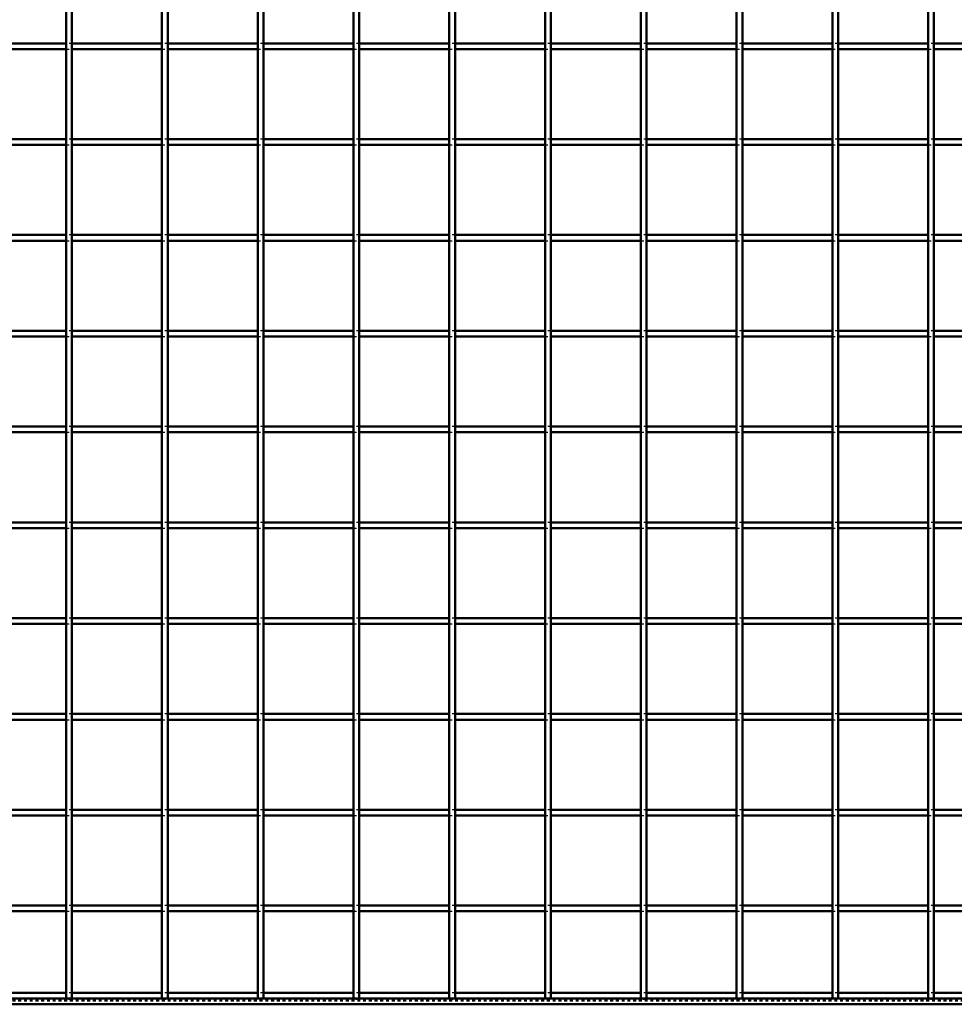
# Model space of a CAD drawing. Header units: millimetres. Extents: x -846 to 545, y -500 to 878.
# Tile 5 of 10: x -151 to 175, y -500 to -157. Entities that reach past the tile are written whole.
import ezdxf

# ---------------------------------------------------------------- set-up
doc = ezdxf.new("R2010")
doc.units = ezdxf.units.MM
doc.linetypes.add('Dashed', pattern=[2, 1, -1])
for name, color, linetype, lineweight in [('2d ConnectionPoints', 7, 'Continuous', 50), ('AM_0', 7, 'Continuous', 50), ('AM_9', 6, 'Dashed', 25)]:
    doc.layers.add(name, color=color, linetype=linetype, lineweight=lineweight)

# ---------------------------------------------------------------- blocks, each defined once
blk = doc.blocks.new('2_34x8blzpbla9koy5zhw9jk09g________0_in_LPP23033211100010003500_4')
at = {"layer": 'AM_0'}
for p, q in [((-134.32, -496.05), (-165.65, -496.05)), ((-100.99, -496.05), (-132.32, -496.05)), ((-67.66, -496.05), (-98.99, -496.05)), ((-34.33, -496.05), (-65.66, -496.05)), ((-1, -496.05), (-32.33, -496.05)), ((32.33, -496.05), (1, -496.05)), ((65.66, -496.05), (34.33, -496.05)), ((98.99, -496.05), (67.66, -496.05)), ((132.32, -496.05), (100.99, -496.05)), ((165.65, -496.05), (134.32, -496.05)), ((198.98, -496.05), (167.65, -496.05)), ((500, -498), (-500, -498)), ((500, -500), (-500, -500))]:
    blk.add_line(p, q, dxfattribs=at)
at = {"layer": 'AM_9'}
for p, q in [((-132.32, -496.05), (-134.32, -496.05)), ((-98.99, -496.05), (-100.99, -496.05)), ((-65.66, -496.05), (-67.66, -496.05)), ((-32.33, -496.05), (-34.33, -496.05)), ((1, -496.05), (-1, -496.05)), ((34.33, -496.05), (32.33, -496.05)), ((67.66, -496.05), (65.66, -496.05)), ((100.99, -496.05), (98.99, -496.05)), ((134.32, -496.05), (132.32, -496.05)), ((167.65, -496.05), (165.65, -496.05)), ((500, -498.4), (-500, -498.4)), ((500, -498.92), (-500, -498.92))]:
    blk.add_line(p, q, dxfattribs=at)
blk = doc.blocks.new('13_pwevsndjcbmfgmrr4su2yjqqt________0_in_LPP23033211100010003500_4')
at = {"layer": 'AM_0'}
for p, q in [((-134.32, -498), (-134.32, 498)), ((-132.32, -498), (-132.32, 498)), ((-132.32, -498), (-134.32, -498))]:
    blk.add_line(p, q, dxfattribs=at)
blk = doc.blocks.new('14_5xll2n2vd5i0s67ozg8u56wcz________0_in_LPP23033211100010003500_4')
at = {"layer": 'AM_0'}
for p, q in [((-100.99, -498), (-100.99, 498)), ((-98.99, -498), (-98.99, 498)), ((-98.99, -498), (-100.99, -498))]:
    blk.add_line(p, q, dxfattribs=at)
blk = doc.blocks.new('15_km1age26ricfsti18vz41wd1c________0_in_LPP23033211100010003500_4')
at = {"layer": 'AM_0'}
for p, q in [((-67.66, -498), (-67.66, 498)), ((-65.66, -498), (-65.66, 498)), ((-65.66, -498), (-67.66, -498))]:
    blk.add_line(p, q, dxfattribs=at)
blk = doc.blocks.new('16_b9nmb4glryaxd9ussln0gg2qi________0_in_LPP23033211100010003500_4')
at = {"layer": 'AM_0'}
for p, q in [((-34.33, -498), (-34.33, 498)), ((-32.33, -498), (-32.33, 498)), ((-32.33, -498), (-34.33, -498))]:
    blk.add_line(p, q, dxfattribs=at)
blk = doc.blocks.new('17_u26zuqjxjcs4tnec3linx08fm________0_in_LPP23033211100010003500_4')
at = {"layer": 'AM_0'}
for p, q in [((-1, -498), (-1, 498)), ((1, -498), (1, 498)), ((1, -498), (-1, -498))]:
    blk.add_line(p, q, dxfattribs=at)
blk = doc.blocks.new('18_vzbr2n2s9w5cq5dvi170xpmaw________0_in_LPP23033211100010003500_4')
at = {"layer": 'AM_0'}
for p, q in [((32.33, -498), (32.33, 498)), ((34.33, -498), (34.33, 498)), ((34.33, -498), (32.33, -498))]:
    blk.add_line(p, q, dxfattribs=at)
blk = doc.blocks.new('19_xl6b9gusjec4duqyo298zgq1f________0_in_LPP23033211100010003500_4')
at = {"layer": 'AM_0'}
for p, q in [((65.66, -498), (65.66, 498)), ((67.66, -498), (67.66, 498)), ((67.66, -498), (65.66, -498))]:
    blk.add_line(p, q, dxfattribs=at)
blk = doc.blocks.new('20_qfu5rwvbibws1bjakg3ktq6bj________0_in_LPP23033211100010003500_4')
at = {"layer": 'AM_0'}
for p, q in [((98.99, -498), (98.99, 498)), ((100.99, -498), (100.99, 498)), ((100.99, -498), (98.99, -498))]:
    blk.add_line(p, q, dxfattribs=at)
blk = doc.blocks.new('21_x230jl2z38sbnjgarj2m3vhcd________0_in_LPP23033211100010003500_4')
at = {"layer": 'AM_0'}
for p, q in [((132.32, -498), (132.32, 498)), ((134.32, -498), (134.32, 498)), ((134.32, -498), (132.32, -498))]:
    blk.add_line(p, q, dxfattribs=at)
blk = doc.blocks.new('22_2m9yshqw3r4y4j6aa37c7vxrg________0_in_LPP23033211100010003500_4')
at = {"layer": 'AM_0'}
for p, q in [((165.65, -498), (165.65, 498)), ((167.65, -498), (167.65, 498)), ((167.65, -498), (165.65, -498))]:
    blk.add_line(p, q, dxfattribs=at)
blk = doc.blocks.new('33_9gy8pg4alo7mw9nd2gpuamh9j________0_in_LPP23033211100010003500_4')
at = {"layer": 'AM_0'}
for p, q in [((-134.32, -465.62), (-165.65, -465.62)), ((-134.32, -465.62), (-134.32, -467.62)), ((-132.32, -467.62), (-132.32, -465.62)), ((-100.99, -465.62), (-132.32, -465.62)), ((-100.99, -465.62), (-100.99, -467.62)), ((-98.99, -467.62), (-98.99, -465.62)), ((-67.66, -465.62), (-98.99, -465.62)), ((-67.66, -465.62), (-67.66, -467.62)), ((-65.66, -467.62), (-65.66, -465.62)), ((-34.33, -465.62), (-65.66, -465.62)), ((-34.33, -465.62), (-34.33, -467.62)), ((-32.33, -467.62), (-32.33, -465.62)), ((-1, -465.62), (-32.33, -465.62)), ((-1, -465.62), (-1, -467.62)), ((1, -467.62), (1, -465.62)), ((32.33, -465.62), (1, -465.62)), ((32.33, -465.62), (32.33, -467.62)), ((34.33, -467.62), (34.33, -465.62)), ((65.66, -465.62), (34.33, -465.62)), ((65.66, -465.62), (65.66, -467.62)), ((67.66, -467.62), (67.66, -465.62)), ((98.99, -465.62), (67.66, -465.62)), ((98.99, -465.62), (98.99, -467.62)), ((100.99, -467.62), (100.99, -465.62)), ((132.32, -465.62), (100.99, -465.62)), ((132.32, -465.62), (132.32, -467.62)), ((134.32, -467.62), (134.32, -465.62)), ((165.65, -465.62), (134.32, -465.62)), ((165.65, -465.62), (165.65, -467.62)), ((167.65, -467.62), (167.65, -465.62)), ((198.98, -465.62), (167.65, -465.62)), ((-134.32, -467.62), (-165.65, -467.62)), ((-100.99, -467.62), (-132.32, -467.62)), ((-67.66, -467.62), (-98.99, -467.62)), ((-34.33, -467.62), (-65.66, -467.62)), ((-1, -467.62), (-32.33, -467.62)), ((32.33, -467.62), (1, -467.62)), ((65.66, -467.62), (34.33, -467.62)), ((98.99, -467.62), (67.66, -467.62)), ((132.32, -467.62), (100.99, -467.62)), ((165.65, -467.62), (134.32, -467.62)), ((198.98, -467.62), (167.65, -467.62))]:
    blk.add_line(p, q, dxfattribs=at)
at = {"layer": 'AM_9'}
for p, q in [((-132.32, -465.62), (-134.32, -465.62)), ((-98.99, -465.62), (-100.99, -465.62)), ((-65.66, -465.62), (-67.66, -465.62)), ((-32.33, -465.62), (-34.33, -465.62)), ((1, -465.62), (-1, -465.62)), ((34.33, -465.62), (32.33, -465.62)), ((67.66, -465.62), (65.66, -465.62)), ((100.99, -465.62), (98.99, -465.62)), ((134.32, -465.62), (132.32, -465.62)), ((167.65, -465.62), (165.65, -465.62)), ((-134.32, -467.62), (-132.32, -467.62)), ((-100.99, -467.62), (-98.99, -467.62)), ((-67.66, -467.62), (-65.66, -467.62)), ((-34.33, -467.62), (-32.33, -467.62)), ((-1, -467.62), (1, -467.62)), ((32.33, -467.62), (34.33, -467.62)), ((65.66, -467.62), (67.66, -467.62)), ((98.99, -467.62), (100.99, -467.62)), ((132.32, -467.62), (134.32, -467.62)), ((165.65, -467.62), (167.65, -467.62))]:
    blk.add_line(p, q, dxfattribs=at)
blk = doc.blocks.new('34_1ask96m7j1zmnrh6dslhk1xef________0_in_LPP23033211100010003500_4')
at = {"layer": 'AM_0'}
for p, q in [((-134.32, -432.29), (-165.65, -432.29)), ((-134.32, -434.29), (-165.65, -434.29)), ((-134.32, -432.29), (-134.32, -434.29)), ((-132.32, -434.29), (-132.32, -432.29)), ((-100.99, -432.29), (-132.32, -432.29)), ((-100.99, -434.29), (-132.32, -434.29)), ((-100.99, -432.29), (-100.99, -434.29)), ((-98.99, -434.29), (-98.99, -432.29)), ((-67.66, -432.29), (-98.99, -432.29)), ((-67.66, -434.29), (-98.99, -434.29)), ((-67.66, -432.29), (-67.66, -434.29)), ((-65.66, -434.29), (-65.66, -432.29)), ((-34.33, -432.29), (-65.66, -432.29)), ((-34.33, -434.29), (-65.66, -434.29)), ((-34.33, -432.29), (-34.33, -434.29)), ((-32.33, -434.29), (-32.33, -432.29)), ((-1, -432.29), (-32.33, -432.29)), ((-1, -434.29), (-32.33, -434.29)), ((-1, -432.29), (-1, -434.29)), ((1, -434.29), (1, -432.29)), ((32.33, -432.29), (1, -432.29)), ((32.33, -434.29), (1, -434.29)), ((32.33, -432.29), (32.33, -434.29)), ((34.33, -434.29), (34.33, -432.29)), ((65.66, -432.29), (34.33, -432.29)), ((65.66, -434.29), (34.33, -434.29)), ((65.66, -432.29), (65.66, -434.29)), ((67.66, -434.29), (67.66, -432.29)), ((98.99, -432.29), (67.66, -432.29)), ((98.99, -434.29), (67.66, -434.29)), ((98.99, -432.29), (98.99, -434.29)), ((100.99, -434.29), (100.99, -432.29)), ((132.32, -432.29), (100.99, -432.29)), ((132.32, -434.29), (100.99, -434.29)), ((132.32, -432.29), (132.32, -434.29)), ((134.32, -434.29), (134.32, -432.29)), ((165.65, -432.29), (134.32, -432.29)), ((165.65, -434.29), (134.32, -434.29)), ((165.65, -432.29), (165.65, -434.29)), ((167.65, -434.29), (167.65, -432.29)), ((198.98, -432.29), (167.65, -432.29)), ((198.98, -434.29), (167.65, -434.29))]:
    blk.add_line(p, q, dxfattribs=at)
at = {"layer": 'AM_9'}
for p, q in [((-132.32, -432.29), (-134.32, -432.29)), ((-134.32, -434.29), (-132.32, -434.29)), ((-98.99, -432.29), (-100.99, -432.29)), ((-100.99, -434.29), (-98.99, -434.29)), ((-65.66, -432.29), (-67.66, -432.29)), ((-67.66, -434.29), (-65.66, -434.29)), ((-32.33, -432.29), (-34.33, -432.29)), ((-34.33, -434.29), (-32.33, -434.29)), ((1, -432.29), (-1, -432.29)), ((-1, -434.29), (1, -434.29)), ((34.33, -432.29), (32.33, -432.29)), ((32.33, -434.29), (34.33, -434.29)), ((67.66, -432.29), (65.66, -432.29)), ((65.66, -434.29), (67.66, -434.29)), ((100.99, -432.29), (98.99, -432.29)), ((98.99, -434.29), (100.99, -434.29)), ((134.32, -432.29), (132.32, -432.29)), ((132.32, -434.29), (134.32, -434.29)), ((167.65, -432.29), (165.65, -432.29)), ((165.65, -434.29), (167.65, -434.29))]:
    blk.add_line(p, q, dxfattribs=at)
blk = doc.blocks.new('35_yyff93a0sdiu8wp3kmnokxqmp________0_in_LPP23033211100010003500_4')
at = {"layer": 'AM_0'}
for p, q in [((-134.32, -398.96), (-165.65, -398.96)), ((-134.32, -398.96), (-134.32, -400.96)), ((-132.32, -400.96), (-132.32, -398.96)), ((-100.99, -398.96), (-132.32, -398.96)), ((-100.99, -398.96), (-100.99, -400.96)), ((-98.99, -400.96), (-98.99, -398.96)), ((-67.66, -398.96), (-98.99, -398.96)), ((-67.66, -398.96), (-67.66, -400.96)), ((-65.66, -400.96), (-65.66, -398.96)), ((-34.33, -398.96), (-65.66, -398.96)), ((-34.33, -398.96), (-34.33, -400.96)), ((-32.33, -400.96), (-32.33, -398.96)), ((-1, -398.96), (-32.33, -398.96)), ((-1, -398.96), (-1, -400.96)), ((1, -400.96), (1, -398.96)), ((32.33, -398.96), (1, -398.96)), ((32.33, -398.96), (32.33, -400.96)), ((34.33, -400.96), (34.33, -398.96)), ((65.66, -398.96), (34.33, -398.96)), ((65.66, -398.96), (65.66, -400.96)), ((67.66, -400.96), (67.66, -398.96)), ((98.99, -398.96), (67.66, -398.96)), ((98.99, -398.96), (98.99, -400.96)), ((100.99, -400.96), (100.99, -398.96)), ((132.32, -398.96), (100.99, -398.96)), ((132.32, -398.96), (132.32, -400.96)), ((134.32, -400.96), (134.32, -398.96)), ((165.65, -398.96), (134.32, -398.96)), ((165.65, -398.96), (165.65, -400.96)), ((167.65, -400.96), (167.65, -398.96)), ((198.98, -398.96), (167.65, -398.96)), ((-134.32, -400.96), (-165.65, -400.96)), ((-100.99, -400.96), (-132.32, -400.96)), ((-67.66, -400.96), (-98.99, -400.96)), ((-34.33, -400.96), (-65.66, -400.96)), ((-1, -400.96), (-32.33, -400.96)), ((32.33, -400.96), (1, -400.96)), ((65.66, -400.96), (34.33, -400.96)), ((98.99, -400.96), (67.66, -400.96)), ((132.32, -400.96), (100.99, -400.96)), ((165.65, -400.96), (134.32, -400.96)), ((198.98, -400.96), (167.65, -400.96))]:
    blk.add_line(p, q, dxfattribs=at)
at = {"layer": 'AM_9'}
for p, q in [((-132.32, -398.96), (-134.32, -398.96)), ((-98.99, -398.96), (-100.99, -398.96)), ((-65.66, -398.96), (-67.66, -398.96)), ((-32.33, -398.96), (-34.33, -398.96)), ((1, -398.96), (-1, -398.96)), ((34.33, -398.96), (32.33, -398.96)), ((67.66, -398.96), (65.66, -398.96)), ((100.99, -398.96), (98.99, -398.96)), ((134.32, -398.96), (132.32, -398.96)), ((167.65, -398.96), (165.65, -398.96)), ((-134.32, -400.96), (-132.32, -400.96)), ((-100.99, -400.96), (-98.99, -400.96)), ((-67.66, -400.96), (-65.66, -400.96)), ((-34.33, -400.96), (-32.33, -400.96)), ((-1, -400.96), (1, -400.96)), ((32.33, -400.96), (34.33, -400.96)), ((65.66, -400.96), (67.66, -400.96)), ((98.99, -400.96), (100.99, -400.96)), ((132.32, -400.96), (134.32, -400.96)), ((165.65, -400.96), (167.65, -400.96))]:
    blk.add_line(p, q, dxfattribs=at)
blk = doc.blocks.new('36_1qydo2pfi5gm0er3e30va8vud________0_in_LPP23033211100010003500_4')
at = {"layer": 'AM_0'}
for p, q in [((-134.32, -365.63), (-165.65, -365.63)), ((-134.32, -365.63), (-134.32, -367.63)), ((-132.32, -367.63), (-132.32, -365.63)), ((-100.99, -365.63), (-132.32, -365.63)), ((-100.99, -365.63), (-100.99, -367.63)), ((-98.99, -367.63), (-98.99, -365.63)), ((-67.66, -365.63), (-98.99, -365.63)), ((-67.66, -365.63), (-67.66, -367.63)), ((-65.66, -367.63), (-65.66, -365.63)), ((-34.33, -365.63), (-65.66, -365.63)), ((-34.33, -365.63), (-34.33, -367.63)), ((-32.33, -367.63), (-32.33, -365.63)), ((-1, -365.63), (-32.33, -365.63)), ((-1, -365.63), (-1, -367.63)), ((1, -367.63), (1, -365.63)), ((32.33, -365.63), (1, -365.63)), ((32.33, -365.63), (32.33, -367.63)), ((34.33, -367.63), (34.33, -365.63)), ((65.66, -365.63), (34.33, -365.63)), ((65.66, -365.63), (65.66, -367.63)), ((67.66, -367.63), (67.66, -365.63)), ((98.99, -365.63), (67.66, -365.63)), ((98.99, -365.63), (98.99, -367.63)), ((100.99, -367.63), (100.99, -365.63)), ((132.32, -365.63), (100.99, -365.63)), ((132.32, -365.63), (132.32, -367.63)), ((134.32, -367.63), (134.32, -365.63)), ((165.65, -365.63), (134.32, -365.63)), ((165.65, -365.63), (165.65, -367.63)), ((167.65, -367.63), (167.65, -365.63)), ((198.98, -365.63), (167.65, -365.63)), ((-134.32, -367.63), (-165.65, -367.63)), ((-100.99, -367.63), (-132.32, -367.63)), ((-67.66, -367.63), (-98.99, -367.63)), ((-34.33, -367.63), (-65.66, -367.63)), ((-1, -367.63), (-32.33, -367.63)), ((32.33, -367.63), (1, -367.63)), ((65.66, -367.63), (34.33, -367.63)), ((98.99, -367.63), (67.66, -367.63)), ((132.32, -367.63), (100.99, -367.63)), ((165.65, -367.63), (134.32, -367.63)), ((198.98, -367.63), (167.65, -367.63))]:
    blk.add_line(p, q, dxfattribs=at)
at = {"layer": 'AM_9'}
for p, q in [((-132.32, -365.63), (-134.32, -365.63)), ((-98.99, -365.63), (-100.99, -365.63)), ((-65.66, -365.63), (-67.66, -365.63)), ((-32.33, -365.63), (-34.33, -365.63)), ((1, -365.63), (-1, -365.63)), ((34.33, -365.63), (32.33, -365.63)), ((67.66, -365.63), (65.66, -365.63)), ((100.99, -365.63), (98.99, -365.63)), ((134.32, -365.63), (132.32, -365.63)), ((167.65, -365.63), (165.65, -365.63)), ((-134.32, -367.63), (-132.32, -367.63)), ((-100.99, -367.63), (-98.99, -367.63)), ((-67.66, -367.63), (-65.66, -367.63)), ((-34.33, -367.63), (-32.33, -367.63)), ((-1, -367.63), (1, -367.63)), ((32.33, -367.63), (34.33, -367.63)), ((65.66, -367.63), (67.66, -367.63)), ((98.99, -367.63), (100.99, -367.63)), ((132.32, -367.63), (134.32, -367.63)), ((165.65, -367.63), (167.65, -367.63))]:
    blk.add_line(p, q, dxfattribs=at)
blk = doc.blocks.new('37_jilro4k1mgoye48719ngjbc1l________0_in_LPP23033211100010003500_4')
at = {"layer": 'AM_0'}
for p, q in [((-134.32, -332.3), (-165.65, -332.3)), ((-134.32, -332.3), (-134.32, -334.3)), ((-132.32, -334.3), (-132.32, -332.3)), ((-100.99, -332.3), (-132.32, -332.3)), ((-100.99, -332.3), (-100.99, -334.3)), ((-98.99, -334.3), (-98.99, -332.3)), ((-67.66, -332.3), (-98.99, -332.3)), ((-67.66, -332.3), (-67.66, -334.3)), ((-65.66, -334.3), (-65.66, -332.3)), ((-34.33, -332.3), (-65.66, -332.3)), ((-34.33, -332.3), (-34.33, -334.3)), ((-32.33, -334.3), (-32.33, -332.3)), ((-1, -332.3), (-32.33, -332.3)), ((-1, -332.3), (-1, -334.3)), ((1, -334.3), (1, -332.3)), ((32.33, -332.3), (1, -332.3)), ((32.33, -332.3), (32.33, -334.3)), ((34.33, -334.3), (34.33, -332.3)), ((65.66, -332.3), (34.33, -332.3)), ((65.66, -332.3), (65.66, -334.3)), ((67.66, -334.3), (67.66, -332.3)), ((98.99, -332.3), (67.66, -332.3)), ((98.99, -332.3), (98.99, -334.3)), ((100.99, -334.3), (100.99, -332.3)), ((132.32, -332.3), (100.99, -332.3)), ((132.32, -332.3), (132.32, -334.3)), ((134.32, -334.3), (134.32, -332.3)), ((165.65, -332.3), (134.32, -332.3)), ((165.65, -332.3), (165.65, -334.3)), ((167.65, -334.3), (167.65, -332.3)), ((198.98, -332.3), (167.65, -332.3)), ((-134.32, -334.3), (-165.65, -334.3)), ((-100.99, -334.3), (-132.32, -334.3)), ((-67.66, -334.3), (-98.99, -334.3)), ((-34.33, -334.3), (-65.66, -334.3)), ((-1, -334.3), (-32.33, -334.3)), ((32.33, -334.3), (1, -334.3)), ((65.66, -334.3), (34.33, -334.3)), ((98.99, -334.3), (67.66, -334.3)), ((132.32, -334.3), (100.99, -334.3)), ((165.65, -334.3), (134.32, -334.3)), ((198.98, -334.3), (167.65, -334.3))]:
    blk.add_line(p, q, dxfattribs=at)
at = {"layer": 'AM_9'}
for p, q in [((-132.32, -332.3), (-134.32, -332.3)), ((-98.99, -332.3), (-100.99, -332.3)), ((-65.66, -332.3), (-67.66, -332.3)), ((-32.33, -332.3), (-34.33, -332.3)), ((1, -332.3), (-1, -332.3)), ((34.33, -332.3), (32.33, -332.3)), ((67.66, -332.3), (65.66, -332.3)), ((100.99, -332.3), (98.99, -332.3)), ((134.32, -332.3), (132.32, -332.3)), ((167.65, -332.3), (165.65, -332.3)), ((-134.32, -334.3), (-132.32, -334.3)), ((-100.99, -334.3), (-98.99, -334.3)), ((-67.66, -334.3), (-65.66, -334.3)), ((-34.33, -334.3), (-32.33, -334.3)), ((-1, -334.3), (1, -334.3)), ((32.33, -334.3), (34.33, -334.3)), ((65.66, -334.3), (67.66, -334.3)), ((98.99, -334.3), (100.99, -334.3)), ((132.32, -334.3), (134.32, -334.3)), ((165.65, -334.3), (167.65, -334.3))]:
    blk.add_line(p, q, dxfattribs=at)
blk = doc.blocks.new('38_wo19nalj5itinxlf9kb5phgfg________0_in_LPP23033211100010003500_4')
at = {"layer": 'AM_0'}
for p, q in [((-134.32, -298.97), (-165.65, -298.97)), ((-134.32, -300.97), (-165.65, -300.97)), ((-134.32, -298.97), (-134.32, -300.97)), ((-132.32, -300.97), (-132.32, -298.97)), ((-100.99, -298.97), (-132.32, -298.97)), ((-100.99, -300.97), (-132.32, -300.97)), ((-100.99, -298.97), (-100.99, -300.97)), ((-98.99, -300.97), (-98.99, -298.97)), ((-67.66, -298.97), (-98.99, -298.97)), ((-67.66, -300.97), (-98.99, -300.97)), ((-67.66, -298.97), (-67.66, -300.97)), ((-65.66, -300.97), (-65.66, -298.97)), ((-34.33, -298.97), (-65.66, -298.97)), ((-34.33, -300.97), (-65.66, -300.97)), ((-34.33, -298.97), (-34.33, -300.97)), ((-32.33, -300.97), (-32.33, -298.97)), ((-1, -298.97), (-32.33, -298.97)), ((-1, -300.97), (-32.33, -300.97)), ((-1, -298.97), (-1, -300.97)), ((1, -300.97), (1, -298.97)), ((32.33, -298.97), (1, -298.97)), ((32.33, -300.97), (1, -300.97)), ((32.33, -298.97), (32.33, -300.97)), ((34.33, -300.97), (34.33, -298.97)), ((65.66, -298.97), (34.33, -298.97)), ((65.66, -300.97), (34.33, -300.97)), ((65.66, -298.97), (65.66, -300.97)), ((67.66, -300.97), (67.66, -298.97)), ((98.99, -298.97), (67.66, -298.97)), ((98.99, -300.97), (67.66, -300.97)), ((98.99, -298.97), (98.99, -300.97)), ((100.99, -300.97), (100.99, -298.97)), ((132.32, -298.97), (100.99, -298.97)), ((132.32, -300.97), (100.99, -300.97)), ((132.32, -298.97), (132.32, -300.97)), ((134.32, -300.97), (134.32, -298.97)), ((165.65, -298.97), (134.32, -298.97)), ((165.65, -300.97), (134.32, -300.97)), ((165.65, -298.97), (165.65, -300.97)), ((167.65, -300.97), (167.65, -298.97)), ((198.98, -298.97), (167.65, -298.97)), ((198.98, -300.97), (167.65, -300.97))]:
    blk.add_line(p, q, dxfattribs=at)
at = {"layer": 'AM_9'}
for p, q in [((-132.32, -298.97), (-134.32, -298.97)), ((-134.32, -300.97), (-132.32, -300.97)), ((-98.99, -298.97), (-100.99, -298.97)), ((-100.99, -300.97), (-98.99, -300.97)), ((-65.66, -298.97), (-67.66, -298.97)), ((-67.66, -300.97), (-65.66, -300.97)), ((-32.33, -298.97), (-34.33, -298.97)), ((-34.33, -300.97), (-32.33, -300.97)), ((1, -298.97), (-1, -298.97)), ((-1, -300.97), (1, -300.97)), ((34.33, -298.97), (32.33, -298.97)), ((32.33, -300.97), (34.33, -300.97)), ((67.66, -298.97), (65.66, -298.97)), ((65.66, -300.97), (67.66, -300.97)), ((100.99, -298.97), (98.99, -298.97)), ((98.99, -300.97), (100.99, -300.97)), ((134.32, -298.97), (132.32, -298.97)), ((132.32, -300.97), (134.32, -300.97)), ((167.65, -298.97), (165.65, -298.97)), ((165.65, -300.97), (167.65, -300.97))]:
    blk.add_line(p, q, dxfattribs=at)
blk = doc.blocks.new('39_4rtm5qr0jujsua710e51lyu7a________0_in_LPP23033211100010003500_4')
at = {"layer": 'AM_0'}
for p, q in [((-134.32, -265.64), (-165.65, -265.64)), ((-134.32, -265.64), (-134.32, -267.64)), ((-132.32, -267.64), (-132.32, -265.64)), ((-100.99, -265.64), (-132.32, -265.64)), ((-100.99, -265.64), (-100.99, -267.64)), ((-98.99, -267.64), (-98.99, -265.64)), ((-67.66, -265.64), (-98.99, -265.64)), ((-67.66, -265.64), (-67.66, -267.64)), ((-65.66, -267.64), (-65.66, -265.64)), ((-34.33, -265.64), (-65.66, -265.64)), ((-34.33, -265.64), (-34.33, -267.64)), ((-32.33, -267.64), (-32.33, -265.64)), ((-1, -265.64), (-32.33, -265.64)), ((-1, -265.64), (-1, -267.64)), ((1, -267.64), (1, -265.64)), ((32.33, -265.64), (1, -265.64)), ((32.33, -265.64), (32.33, -267.64)), ((34.33, -267.64), (34.33, -265.64)), ((65.66, -265.64), (34.33, -265.64)), ((65.66, -265.64), (65.66, -267.64)), ((67.66, -267.64), (67.66, -265.64)), ((98.99, -265.64), (67.66, -265.64)), ((98.99, -265.64), (98.99, -267.64)), ((100.99, -267.64), (100.99, -265.64)), ((132.32, -265.64), (100.99, -265.64)), ((132.32, -265.64), (132.32, -267.64)), ((134.32, -267.64), (134.32, -265.64)), ((165.65, -265.64), (134.32, -265.64)), ((165.65, -265.64), (165.65, -267.64)), ((167.65, -267.64), (167.65, -265.64)), ((198.98, -265.64), (167.65, -265.64)), ((-134.32, -267.64), (-165.65, -267.64)), ((-100.99, -267.64), (-132.32, -267.64)), ((-67.66, -267.64), (-98.99, -267.64)), ((-34.33, -267.64), (-65.66, -267.64)), ((-1, -267.64), (-32.33, -267.64)), ((32.33, -267.64), (1, -267.64)), ((65.66, -267.64), (34.33, -267.64)), ((98.99, -267.64), (67.66, -267.64)), ((132.32, -267.64), (100.99, -267.64)), ((165.65, -267.64), (134.32, -267.64)), ((198.98, -267.64), (167.65, -267.64))]:
    blk.add_line(p, q, dxfattribs=at)
at = {"layer": 'AM_9'}
for p, q in [((-132.32, -265.64), (-134.32, -265.64)), ((-98.99, -265.64), (-100.99, -265.64)), ((-65.66, -265.64), (-67.66, -265.64)), ((-32.33, -265.64), (-34.33, -265.64)), ((1, -265.64), (-1, -265.64)), ((34.33, -265.64), (32.33, -265.64)), ((67.66, -265.64), (65.66, -265.64)), ((100.99, -265.64), (98.99, -265.64)), ((134.32, -265.64), (132.32, -265.64)), ((167.65, -265.64), (165.65, -265.64)), ((-134.32, -267.64), (-132.32, -267.64)), ((-100.99, -267.64), (-98.99, -267.64)), ((-67.66, -267.64), (-65.66, -267.64)), ((-34.33, -267.64), (-32.33, -267.64)), ((-1, -267.64), (1, -267.64)), ((32.33, -267.64), (34.33, -267.64)), ((65.66, -267.64), (67.66, -267.64)), ((98.99, -267.64), (100.99, -267.64)), ((132.32, -267.64), (134.32, -267.64)), ((165.65, -267.64), (167.65, -267.64))]:
    blk.add_line(p, q, dxfattribs=at)
blk = doc.blocks.new('40_qu02ahr8aexzarg5a8lis9naa________0_in_LPP23033211100010003500_4')
at = {"layer": 'AM_0'}
for p, q in [((-134.32, -232.31), (-165.65, -232.31)), ((-134.32, -232.31), (-134.32, -234.31)), ((-132.32, -234.31), (-132.32, -232.31)), ((-100.99, -232.31), (-132.32, -232.31)), ((-100.99, -232.31), (-100.99, -234.31)), ((-98.99, -234.31), (-98.99, -232.31)), ((-67.66, -232.31), (-98.99, -232.31)), ((-67.66, -232.31), (-67.66, -234.31)), ((-65.66, -234.31), (-65.66, -232.31)), ((-34.33, -232.31), (-65.66, -232.31)), ((-34.33, -232.31), (-34.33, -234.31)), ((-32.33, -234.31), (-32.33, -232.31)), ((-1, -232.31), (-32.33, -232.31)), ((-1, -232.31), (-1, -234.31)), ((1, -234.31), (1, -232.31)), ((32.33, -232.31), (1, -232.31)), ((32.33, -232.31), (32.33, -234.31)), ((34.33, -234.31), (34.33, -232.31)), ((65.66, -232.31), (34.33, -232.31)), ((65.66, -232.31), (65.66, -234.31)), ((67.66, -234.31), (67.66, -232.31)), ((98.99, -232.31), (67.66, -232.31)), ((98.99, -232.31), (98.99, -234.31)), ((100.99, -234.31), (100.99, -232.31)), ((132.32, -232.31), (100.99, -232.31)), ((132.32, -232.31), (132.32, -234.31)), ((134.32, -234.31), (134.32, -232.31)), ((165.65, -232.31), (134.32, -232.31)), ((165.65, -232.31), (165.65, -234.31)), ((167.65, -234.31), (167.65, -232.31)), ((198.98, -232.31), (167.65, -232.31)), ((-134.32, -234.31), (-165.65, -234.31)), ((-100.99, -234.31), (-132.32, -234.31)), ((-67.66, -234.31), (-98.99, -234.31)), ((-34.33, -234.31), (-65.66, -234.31)), ((-1, -234.31), (-32.33, -234.31)), ((32.33, -234.31), (1, -234.31)), ((65.66, -234.31), (34.33, -234.31)), ((98.99, -234.31), (67.66, -234.31)), ((132.32, -234.31), (100.99, -234.31)), ((165.65, -234.31), (134.32, -234.31)), ((198.98, -234.31), (167.65, -234.31))]:
    blk.add_line(p, q, dxfattribs=at)
at = {"layer": 'AM_9'}
for p, q in [((-132.32, -232.31), (-134.32, -232.31)), ((-98.99, -232.31), (-100.99, -232.31)), ((-65.66, -232.31), (-67.66, -232.31)), ((-32.33, -232.31), (-34.33, -232.31)), ((1, -232.31), (-1, -232.31)), ((34.33, -232.31), (32.33, -232.31)), ((67.66, -232.31), (65.66, -232.31)), ((100.99, -232.31), (98.99, -232.31)), ((134.32, -232.31), (132.32, -232.31)), ((167.65, -232.31), (165.65, -232.31)), ((-134.32, -234.31), (-132.32, -234.31)), ((-100.99, -234.31), (-98.99, -234.31)), ((-67.66, -234.31), (-65.66, -234.31)), ((-34.33, -234.31), (-32.33, -234.31)), ((-1, -234.31), (1, -234.31)), ((32.33, -234.31), (34.33, -234.31)), ((65.66, -234.31), (67.66, -234.31)), ((98.99, -234.31), (100.99, -234.31)), ((132.32, -234.31), (134.32, -234.31)), ((165.65, -234.31), (167.65, -234.31))]:
    blk.add_line(p, q, dxfattribs=at)
blk = doc.blocks.new('41_jr02nmx0gpk0vvniha1spangh________0_in_LPP23033211100010003500_4')
at = {"layer": 'AM_0'}
for p, q in [((-134.32, -198.98), (-165.65, -198.98)), ((-134.32, -200.98), (-165.65, -200.98)), ((-134.32, -198.98), (-134.32, -200.98)), ((-132.32, -200.98), (-132.32, -198.98)), ((-100.99, -198.98), (-132.32, -198.98)), ((-100.99, -200.98), (-132.32, -200.98)), ((-100.99, -198.98), (-100.99, -200.98)), ((-98.99, -200.98), (-98.99, -198.98)), ((-67.66, -198.98), (-98.99, -198.98)), ((-67.66, -200.98), (-98.99, -200.98)), ((-67.66, -198.98), (-67.66, -200.98)), ((-65.66, -200.98), (-65.66, -198.98)), ((-34.33, -198.98), (-65.66, -198.98)), ((-34.33, -200.98), (-65.66, -200.98)), ((-34.33, -198.98), (-34.33, -200.98)), ((-32.33, -200.98), (-32.33, -198.98)), ((-1, -198.98), (-32.33, -198.98)), ((-1, -200.98), (-32.33, -200.98)), ((-1, -198.98), (-1, -200.98)), ((1, -200.98), (1, -198.98)), ((32.33, -198.98), (1, -198.98)), ((32.33, -200.98), (1, -200.98)), ((32.33, -198.98), (32.33, -200.98)), ((34.33, -200.98), (34.33, -198.98)), ((65.66, -198.98), (34.33, -198.98)), ((65.66, -200.98), (34.33, -200.98)), ((65.66, -198.98), (65.66, -200.98)), ((67.66, -200.98), (67.66, -198.98)), ((98.99, -198.98), (67.66, -198.98)), ((98.99, -200.98), (67.66, -200.98)), ((98.99, -198.98), (98.99, -200.98)), ((100.99, -200.98), (100.99, -198.98)), ((132.32, -198.98), (100.99, -198.98)), ((132.32, -200.98), (100.99, -200.98)), ((132.32, -198.98), (132.32, -200.98)), ((134.32, -200.98), (134.32, -198.98)), ((165.65, -198.98), (134.32, -198.98)), ((165.65, -200.98), (134.32, -200.98)), ((165.65, -198.98), (165.65, -200.98)), ((167.65, -200.98), (167.65, -198.98)), ((198.98, -198.98), (167.65, -198.98)), ((198.98, -200.98), (167.65, -200.98))]:
    blk.add_line(p, q, dxfattribs=at)
at = {"layer": 'AM_9'}
for p, q in [((-132.32, -198.98), (-134.32, -198.98)), ((-134.32, -200.98), (-132.32, -200.98)), ((-98.99, -198.98), (-100.99, -198.98)), ((-100.99, -200.98), (-98.99, -200.98)), ((-65.66, -198.98), (-67.66, -198.98)), ((-67.66, -200.98), (-65.66, -200.98)), ((-32.33, -198.98), (-34.33, -198.98)), ((-34.33, -200.98), (-32.33, -200.98)), ((1, -198.98), (-1, -198.98)), ((-1, -200.98), (1, -200.98)), ((34.33, -198.98), (32.33, -198.98)), ((32.33, -200.98), (34.33, -200.98)), ((67.66, -198.98), (65.66, -198.98)), ((65.66, -200.98), (67.66, -200.98)), ((100.99, -198.98), (98.99, -198.98)), ((98.99, -200.98), (100.99, -200.98)), ((134.32, -198.98), (132.32, -198.98)), ((132.32, -200.98), (134.32, -200.98)), ((167.65, -198.98), (165.65, -198.98)), ((165.65, -200.98), (167.65, -200.98))]:
    blk.add_line(p, q, dxfattribs=at)
blk = doc.blocks.new('42_lo2zohycpo3nryh8bfkfii0yd________0_in_LPP23033211100010003500_4')
at = {"layer": 'AM_0'}
for p, q in [((-134.32, -165.65), (-165.65, -165.65)), ((-134.32, -167.65), (-165.65, -167.65)), ((-134.32, -165.65), (-134.32, -167.65)), ((-132.32, -167.65), (-132.32, -165.65)), ((-100.99, -165.65), (-132.32, -165.65)), ((-100.99, -167.65), (-132.32, -167.65)), ((-100.99, -165.65), (-100.99, -167.65)), ((-98.99, -167.65), (-98.99, -165.65)), ((-67.66, -165.65), (-98.99, -165.65)), ((-67.66, -167.65), (-98.99, -167.65)), ((-67.66, -165.65), (-67.66, -167.65)), ((-65.66, -167.65), (-65.66, -165.65)), ((-34.33, -165.65), (-65.66, -165.65)), ((-34.33, -167.65), (-65.66, -167.65)), ((-34.33, -165.65), (-34.33, -167.65)), ((-32.33, -167.65), (-32.33, -165.65)), ((-1, -165.65), (-32.33, -165.65)), ((-1, -167.65), (-32.33, -167.65)), ((-1, -165.65), (-1, -167.65)), ((1, -167.65), (1, -165.65)), ((32.33, -165.65), (1, -165.65)), ((32.33, -167.65), (1, -167.65)), ((32.33, -165.65), (32.33, -167.65)), ((34.33, -167.65), (34.33, -165.65)), ((65.66, -165.65), (34.33, -165.65)), ((65.66, -167.65), (34.33, -167.65)), ((65.66, -165.65), (65.66, -167.65)), ((67.66, -167.65), (67.66, -165.65)), ((98.99, -165.65), (67.66, -165.65)), ((98.99, -167.65), (67.66, -167.65)), ((98.99, -165.65), (98.99, -167.65)), ((100.99, -167.65), (100.99, -165.65)), ((132.32, -165.65), (100.99, -165.65)), ((132.32, -167.65), (100.99, -167.65)), ((132.32, -165.65), (132.32, -167.65)), ((134.32, -167.65), (134.32, -165.65)), ((165.65, -165.65), (134.32, -165.65)), ((165.65, -167.65), (134.32, -167.65)), ((165.65, -165.65), (165.65, -167.65)), ((167.65, -167.65), (167.65, -165.65)), ((198.98, -165.65), (167.65, -165.65)), ((198.98, -167.65), (167.65, -167.65))]:
    blk.add_line(p, q, dxfattribs=at)
at = {"layer": 'AM_9'}
for p, q in [((-132.32, -165.65), (-134.32, -165.65)), ((-134.32, -167.65), (-132.32, -167.65)), ((-98.99, -165.65), (-100.99, -165.65)), ((-100.99, -167.65), (-98.99, -167.65)), ((-65.66, -165.65), (-67.66, -165.65)), ((-67.66, -167.65), (-65.66, -167.65)), ((-32.33, -165.65), (-34.33, -165.65)), ((-34.33, -167.65), (-32.33, -167.65)), ((1, -165.65), (-1, -165.65)), ((-1, -167.65), (1, -167.65)), ((34.33, -165.65), (32.33, -165.65)), ((32.33, -167.65), (34.33, -167.65)), ((67.66, -165.65), (65.66, -165.65)), ((65.66, -167.65), (67.66, -167.65)), ((100.99, -165.65), (98.99, -165.65)), ((98.99, -167.65), (100.99, -167.65)), ((134.32, -165.65), (132.32, -165.65)), ((132.32, -167.65), (134.32, -167.65)), ((167.65, -165.65), (165.65, -165.65)), ((165.65, -167.65), (167.65, -167.65))]:
    blk.add_line(p, q, dxfattribs=at)

msp = doc.modelspace()

# ---------------------------------------------------------------- linework, layer by layer
at = {"layer": '2d ConnectionPoints'}
for p in [(-133.32, -498), (-99.99, -498), (-66.66, -498), (-33.33, -498), (0, -498), (33.33, -498), (66.66, -498), (99.99, -498), (133.32, -498), (166.65, -498)]:
    msp.add_point(p, dxfattribs=at)

# ---------------------------------------------------------------- block references
for name in ['13_pwevsndjcbmfgmrr4su2yjqqt________0_in_LPP23033211100010003500_4', '14_5xll2n2vd5i0s67ozg8u56wcz________0_in_LPP23033211100010003500_4', '15_km1age26ricfsti18vz41wd1c________0_in_LPP23033211100010003500_4', '16_b9nmb4glryaxd9ussln0gg2qi________0_in_LPP23033211100010003500_4', '17_u26zuqjxjcs4tnec3linx08fm________0_in_LPP23033211100010003500_4', '18_vzbr2n2s9w5cq5dvi170xpmaw________0_in_LPP23033211100010003500_4', '19_xl6b9gusjec4duqyo298zgq1f________0_in_LPP23033211100010003500_4', '20_qfu5rwvbibws1bjakg3ktq6bj________0_in_LPP23033211100010003500_4', '21_x230jl2z38sbnjgarj2m3vhcd________0_in_LPP23033211100010003500_4', '22_2m9yshqw3r4y4j6aa37c7vxrg________0_in_LPP23033211100010003500_4', '42_lo2zohycpo3nryh8bfkfii0yd________0_in_LPP23033211100010003500_4', '41_jr02nmx0gpk0vvniha1spangh________0_in_LPP23033211100010003500_4', '40_qu02ahr8aexzarg5a8lis9naa________0_in_LPP23033211100010003500_4', '39_4rtm5qr0jujsua710e51lyu7a________0_in_LPP23033211100010003500_4', '38_wo19nalj5itinxlf9kb5phgfg________0_in_LPP23033211100010003500_4', '37_jilro4k1mgoye48719ngjbc1l________0_in_LPP23033211100010003500_4', '36_1qydo2pfi5gm0er3e30va8vud________0_in_LPP23033211100010003500_4', '35_yyff93a0sdiu8wp3kmnokxqmp________0_in_LPP23033211100010003500_4', '34_1ask96m7j1zmnrh6dslhk1xef________0_in_LPP23033211100010003500_4', '33_9gy8pg4alo7mw9nd2gpuamh9j________0_in_LPP23033211100010003500_4', '2_34x8blzpbla9koy5zhw9jk09g________0_in_LPP23033211100010003500_4']:
    msp.add_blockref(name, (0, 0))

doc.saveas('drawing.dxf')
